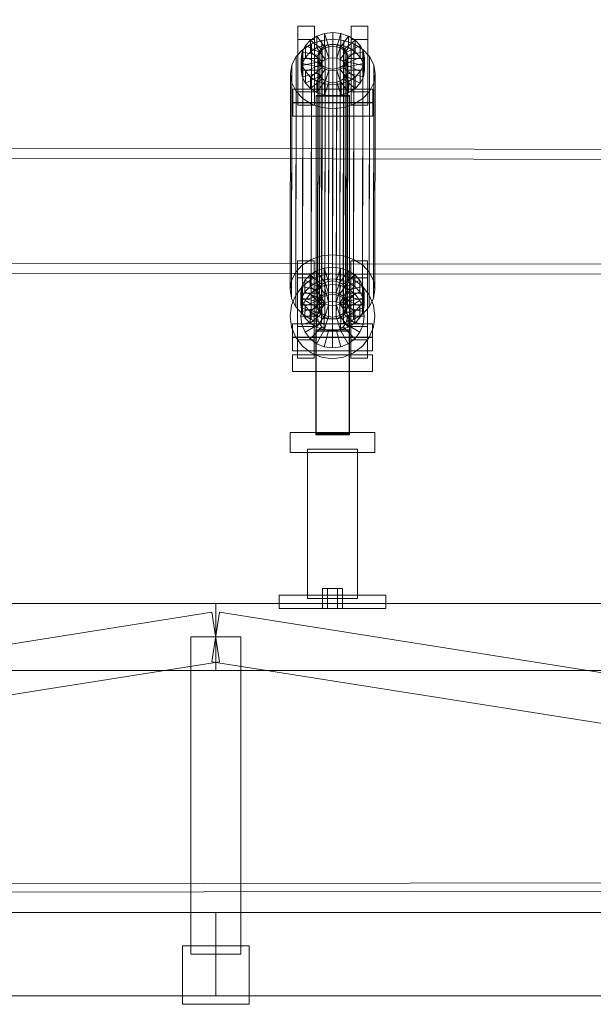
# Model space of a CAD drawing. Header units: millimetres. Extents: x -4738 to 65662, y -68080 to 6847.
# Tile 20 of 256: x 8682 to 9026, y -56255 to -55665. Entities that reach past the tile are written whole.
import ezdxf

# ---------------------------------------------------------------- set-up
doc = ezdxf.new("R2010")
doc.units = ezdxf.units.MM
doc.layers.add('COTAS_P', color=1, linetype='Continuous', lineweight=0)
doc.layers.add('R27_C10_CONJUNTO', color=7, linetype='Continuous', lineweight=0)
doc.dimstyles.new('R19_10', dxfattribs={"dimtxt": 25, "dimasz": 15, "dimexe": 15, "dimexo": 8, "dimgap": 10, "dimtad": 1, "dimtih": 1, "dimtoh": 1, "dimdsep": 46, "dimcen": 0.09, "dimadec": 0, "dimazin": 0, "dimtfac": 1, "dimtdec": 4, "dimtofl": 0, "dimtmove": 0, "dimatfit": 3, "dimfxl": 1, "dimtolj": 1, "dimtzin": 0, "dimarcsym": 0})

# ---------------------------------------------------------------- blocks, each defined once
blk = doc.blocks.new('DIM_R30_61')
at = {"layer": 'COTAS_P'}
for p, q in [((0, -55400), (15, -55395.5)), ((10475, -55400), (10460, -55395.5)), ((0, -56000), (0, -55400)), ((0, -55400), (10475, -55400)), ((0, -55400), (15, -55404.5)), ((10475, -55400), (10460, -55404.5)), ((10475, -56000), (10475, -55400))]:
    blk.add_line(p, q, dxfattribs=at)
blk.add_text('10475 P', height=25, dxfattribs=at).set_placement((5237.5, -55390))

msp = doc.modelspace()

# ---------------------------------------------------------------- linework, layer by layer
at = {"layer": 'R27_C10_CONJUNTO'}
for p, q in [((8849.174, -55677.237), (8849.186, -55669.207)), ((8849.186, -55669.207), (8859.186, -55669.207)), ((8849.186, -55669.207), (8849.216, -55708.526)), ((8859.186, -55669.207), (8859.174, -55677.237)), ((8859.216, -55708.526), (8859.186, -55669.207)), ((8860.689, -55675.142), (8865.27, -55673.587)), ((8865.27, -55673.587), (8865.26, -55680.47)), ((8865.27, -55673.587), (8870.188, -55673.057)), ((8867.865, -55681.5), (8865.27, -55673.587)), ((8870.188, -55673.057), (8870.177, -55679.94)), ((8870.194, -55681.248), (8870.188, -55673.057)), ((8870.188, -55673.057), (8875.106, -55673.587)), ((8872.523, -55681.5), (8875.106, -55673.587)), ((8875.106, -55673.587), (8875.095, -55680.47)), ((8875.106, -55673.587), (8879.689, -55675.142)), ((8881.174, -55677.237), (8881.186, -55669.207)), ((8881.186, -55669.207), (8891.186, -55669.207)), ((8881.186, -55669.207), (8881.216, -55708.526)), ((8891.186, -55669.207), (8891.174, -55677.237)), ((8891.216, -55708.526), (8891.186, -55669.207)), ((8859.174, -55677.237), (8849.174, -55677.237)), ((8849.203, -55716.556), (8849.174, -55677.237)), ((8852.213, -55683.086), (8857.471, -55679.779)), ((8853.739, -55680.839), (8856.756, -55677.615)), ((8856.756, -55677.615), (8856.745, -55684.498)), ((8856.756, -55677.615), (8860.689, -55675.142)), ((8863.831, -55683.408), (8856.756, -55677.615)), ((8857.471, -55679.779), (8857.272, -55808.834)), ((8857.471, -55679.779), (8863.596, -55677.7)), ((8859.174, -55677.237), (8859.203, -55716.556)), ((8860.689, -55675.142), (8860.678, -55682.025)), ((8865.26, -55680.47), (8860.678, -55682.025)), ((8865.695, -55682.236), (8860.689, -55675.142)), ((8863.596, -55677.7), (8863.396, -55806.755)), ((8863.596, -55677.7), (8870.169, -55676.991)), ((8870.177, -55679.94), (8865.26, -55680.47)), ((8865.26, -55680.47), (8867.854, -55688.382)), ((8865.696, -55681.089), (8867.866, -55680.352)), ((8867.866, -55680.352), (8867.635, -55830.056)), ((8867.866, -55680.352), (8870.196, -55680.101)), ((8870.196, -55680.101), (8869.964, -55829.804)), ((8870.169, -55676.991), (8869.97, -55806.046)), ((8870.169, -55676.991), (8876.744, -55677.7)), ((8875.095, -55680.47), (8870.177, -55679.94)), ((8870.177, -55679.94), (8870.183, -55688.131)), ((8870.196, -55680.101), (8872.525, -55680.352)), ((8872.525, -55680.352), (8872.294, -55830.056)), ((8875.095, -55680.47), (8872.513, -55688.382)), ((8872.525, -55680.352), (8874.696, -55681.089)), ((8874.695, -55682.236), (8879.689, -55675.142)), ((8879.678, -55682.025), (8875.095, -55680.47)), ((8876.744, -55677.7), (8876.544, -55806.755)), ((8876.559, -55683.408), (8883.626, -55677.615)), ((8876.744, -55677.7), (8882.871, -55679.779)), ((8879.689, -55675.142), (8879.678, -55682.025)), ((8879.689, -55675.142), (8883.626, -55677.615)), ((8891.174, -55677.237), (8881.174, -55677.237)), ((8881.203, -55716.556), (8881.174, -55677.237)), ((8882.871, -55679.779), (8882.672, -55808.834)), ((8882.871, -55679.779), (8888.134, -55683.086)), ((8883.626, -55677.615), (8883.615, -55684.498)), ((8883.626, -55677.615), (8886.648, -55680.839)), ((8891.174, -55677.237), (8891.203, -55716.556)), ((8848.18, -55687.395), (8852.213, -55683.086)), ((8851.199, -55688.621), (8851.844, -55684.593)), ((8851.844, -55684.593), (8851.833, -55691.475)), ((8851.844, -55684.593), (8853.739, -55680.839)), ((8861.505, -55686.713), (8851.844, -55684.593)), ((8852.213, -55683.086), (8852.014, -55812.14)), ((8853.739, -55680.839), (8853.728, -55687.722)), ((8856.745, -55684.498), (8853.728, -55687.722)), ((8862.402, -55684.935), (8853.739, -55680.839)), ((8860.678, -55682.025), (8856.745, -55684.498)), ((8856.745, -55684.498), (8863.821, -55690.291)), ((8860.678, -55682.025), (8865.684, -55689.119)), ((8861.201, -55687.474), (8861.506, -55685.565)), ((8861.506, -55685.565), (8861.275, -55835.269)), ((8862.402, -55684.935), (8861.505, -55686.713)), ((8861.506, -55685.565), (8862.404, -55683.787)), ((8862.404, -55683.787), (8862.173, -55833.491)), ((8862.392, -55691.817), (8862.402, -55684.935)), ((8863.831, -55683.408), (8862.402, -55684.935)), ((8862.404, -55683.787), (8863.833, -55682.261)), ((8863.833, -55682.261), (8863.602, -55831.964)), ((8863.821, -55690.291), (8863.831, -55683.408)), ((8865.695, -55682.236), (8863.831, -55683.408)), ((8863.833, -55682.261), (8865.696, -55681.089)), ((8865.696, -55681.089), (8865.465, -55830.792)), ((8865.684, -55689.119), (8865.695, -55682.236)), ((8867.865, -55681.5), (8865.695, -55682.236)), ((8867.854, -55688.382), (8867.865, -55681.5)), ((8870.194, -55681.248), (8867.865, -55681.5)), ((8870.183, -55688.131), (8870.194, -55681.248)), ((8872.523, -55681.5), (8870.194, -55681.248)), ((8872.513, -55688.382), (8872.523, -55681.5)), ((8874.695, -55682.236), (8872.523, -55681.5)), ((8874.696, -55681.089), (8874.465, -55830.792)), ((8879.678, -55682.025), (8874.684, -55689.119)), ((8874.684, -55689.119), (8874.695, -55682.236)), ((8876.559, -55683.408), (8874.695, -55682.236)), ((8874.696, -55681.089), (8876.561, -55682.261)), ((8876.561, -55682.261), (8876.33, -55831.964)), ((8876.549, -55690.291), (8876.559, -55683.408)), ((8883.615, -55684.498), (8876.549, -55690.291)), ((8877.991, -55684.935), (8876.559, -55683.408)), ((8876.561, -55682.261), (8877.993, -55683.787)), ((8877.993, -55683.787), (8877.761, -55833.491)), ((8877.98, -55691.817), (8877.991, -55684.935)), ((8877.991, -55684.935), (8886.648, -55680.839)), ((8878.891, -55686.713), (8877.991, -55684.935)), ((8877.993, -55683.787), (8878.893, -55685.565)), ((8878.893, -55685.565), (8878.661, -55835.269)), ((8878.891, -55686.713), (8888.549, -55684.593)), ((8878.893, -55685.565), (8879.201, -55687.474)), ((8883.615, -55684.498), (8879.678, -55682.025)), ((8886.637, -55687.722), (8883.615, -55684.498)), ((8886.648, -55680.839), (8886.637, -55687.722)), ((8886.648, -55680.839), (8888.549, -55684.593)), ((8888.134, -55683.086), (8887.935, -55812.14)), ((8888.134, -55683.086), (8892.174, -55687.395)), ((8888.549, -55684.593), (8888.538, -55691.475)), ((8888.549, -55684.593), (8889.199, -55688.621)), ((8845.647, -55692.413), (8848.18, -55687.395)), ((8848.18, -55687.395), (8847.981, -55816.449)), ((8851.199, -55688.621), (8851.189, -55695.504)), ((8851.833, -55691.475), (8851.189, -55695.504)), ((8861.199, -55688.621), (8851.199, -55688.621)), ((8851.85, -55692.649), (8851.199, -55688.621)), ((8853.728, -55687.722), (8851.833, -55691.475)), ((8851.833, -55691.475), (8861.494, -55693.596)), ((8861.507, -55690.529), (8851.85, -55692.649)), ((8853.728, -55687.722), (8862.392, -55691.817)), ((8862.408, -55692.307), (8853.751, -55696.403)), ((8861.201, -55687.474), (8860.97, -55837.177)), ((8861.189, -55695.504), (8861.199, -55688.621)), ((8861.505, -55686.713), (8861.199, -55688.621)), ((8861.199, -55688.621), (8861.507, -55690.529)), ((8861.509, -55689.382), (8861.201, -55687.474)), ((8861.509, -55689.382), (8861.278, -55839.085)), ((8861.494, -55693.596), (8861.505, -55686.713)), ((8861.494, -55693.596), (8862.392, -55691.817)), ((8861.497, -55697.412), (8861.507, -55690.529)), ((8861.507, -55690.529), (8862.408, -55692.307)), ((8862.41, -55691.16), (8861.509, -55689.382)), ((8862.41, -55691.16), (8862.178, -55840.863)), ((8862.392, -55691.817), (8863.821, -55690.291)), ((8862.397, -55699.19), (8862.408, -55692.307)), ((8862.408, -55692.307), (8863.839, -55693.834)), ((8863.841, -55692.687), (8862.41, -55691.16)), ((8863.821, -55690.291), (8865.684, -55689.119)), ((8865.684, -55689.119), (8867.854, -55688.382)), ((8867.854, -55688.382), (8870.183, -55688.131)), ((8870.183, -55688.131), (8872.513, -55688.382)), ((8872.513, -55688.382), (8874.684, -55689.119)), ((8874.684, -55689.119), (8876.549, -55690.291)), ((8876.549, -55690.291), (8877.98, -55691.817)), ((8876.567, -55693.834), (8877.996, -55692.307)), ((8877.998, -55691.16), (8876.569, -55692.687)), ((8877.998, -55691.16), (8877.767, -55840.863)), ((8886.637, -55687.722), (8877.98, -55691.817)), ((8877.98, -55691.817), (8878.881, -55693.596)), ((8877.986, -55699.19), (8877.996, -55692.307)), ((8877.996, -55692.307), (8878.894, -55690.529)), ((8877.996, -55692.307), (8886.66, -55696.403)), ((8878.896, -55689.382), (8877.998, -55691.16)), ((8878.896, -55689.382), (8878.664, -55839.085)), ((8878.881, -55693.596), (8878.891, -55686.713)), ((8888.538, -55691.475), (8878.881, -55693.596)), ((8878.883, -55697.412), (8878.894, -55690.529)), ((8879.199, -55688.621), (8878.891, -55686.713)), ((8878.894, -55690.529), (8879.199, -55688.621)), ((8878.894, -55690.529), (8888.555, -55692.649)), ((8879.201, -55687.474), (8878.896, -55689.382)), ((8878.97, -55837.177), (8879.201, -55687.474)), ((8879.199, -55688.621), (8879.189, -55695.504)), ((8889.199, -55688.621), (8879.199, -55688.621)), ((8888.538, -55691.475), (8886.637, -55687.722)), ((8889.189, -55695.504), (8888.538, -55691.475)), ((8889.199, -55688.621), (8888.555, -55692.649)), ((8889.189, -55695.504), (8889.199, -55688.621)), ((8892.174, -55687.395), (8891.975, -55816.449)), ((8892.174, -55687.395), (8894.716, -55692.413)), ((8844.785, -55697.798), (8844.586, -55826.853)), ((8844.785, -55697.798), (8845.647, -55692.413)), ((8845.655, -55703.183), (8844.785, -55697.798)), ((8845.647, -55692.413), (8845.447, -55821.467)), ((8851.189, -55695.504), (8861.189, -55695.504)), ((8851.189, -55695.504), (8851.839, -55699.532)), ((8851.85, -55692.649), (8851.839, -55699.532)), ((8851.839, -55699.532), (8861.497, -55697.412)), ((8853.751, -55696.403), (8851.85, -55692.649)), ((8853.751, -55696.403), (8853.74, -55703.286)), ((8856.773, -55699.626), (8853.751, -55696.403)), ((8863.839, -55693.834), (8856.773, -55699.626)), ((8865.704, -55695.005), (8860.71, -55702.099)), ((8861.189, -55695.504), (8861.494, -55693.596)), ((8861.497, -55697.412), (8861.189, -55695.504)), ((8862.397, -55699.19), (8861.497, -55697.412)), ((8863.841, -55692.687), (8863.61, -55842.39)), ((8863.829, -55700.717), (8863.839, -55693.834)), ((8863.839, -55693.834), (8865.704, -55695.005)), ((8865.706, -55693.858), (8863.841, -55692.687)), ((8867.875, -55695.742), (8865.293, -55703.654)), ((8865.706, -55693.858), (8865.474, -55843.562)), ((8865.694, -55701.888), (8865.704, -55695.005)), ((8865.704, -55695.005), (8867.875, -55695.742)), ((8867.877, -55694.595), (8865.706, -55693.858)), ((8867.877, -55694.595), (8867.646, -55844.298)), ((8867.865, -55702.625), (8867.875, -55695.742)), ((8867.875, -55695.742), (8870.205, -55695.993)), ((8870.207, -55694.846), (8867.877, -55694.595)), ((8870.207, -55694.846), (8869.975, -55844.549)), ((8870.194, -55702.876), (8870.205, -55695.993)), ((8870.205, -55695.993), (8872.534, -55695.742)), ((8870.205, -55695.993), (8870.211, -55704.185)), ((8872.536, -55694.595), (8870.207, -55694.846)), ((8872.536, -55694.595), (8872.304, -55844.298)), ((8872.523, -55702.625), (8872.534, -55695.742)), ((8872.534, -55695.742), (8874.704, -55695.005)), ((8872.534, -55695.742), (8875.128, -55703.654)), ((8874.706, -55693.858), (8872.536, -55694.595)), ((8874.706, -55693.858), (8874.474, -55843.562)), ((8874.694, -55701.888), (8874.704, -55695.005)), ((8874.704, -55695.005), (8876.567, -55693.834)), ((8874.704, -55695.005), (8879.71, -55702.099)), ((8876.569, -55692.687), (8874.706, -55693.858)), ((8876.569, -55692.687), (8876.338, -55842.39)), ((8876.557, -55700.717), (8876.567, -55693.834)), ((8876.567, -55693.834), (8883.643, -55699.626)), ((8878.883, -55697.412), (8877.986, -55699.19)), ((8878.881, -55693.596), (8879.189, -55695.504)), ((8879.189, -55695.504), (8878.883, -55697.412)), ((8888.544, -55699.532), (8878.883, -55697.412)), ((8879.189, -55695.504), (8889.189, -55695.504)), ((8886.66, -55696.403), (8883.643, -55699.626)), ((8886.66, -55696.403), (8886.649, -55703.286)), ((8888.555, -55692.649), (8886.66, -55696.403)), ((8888.555, -55692.649), (8888.544, -55699.532)), ((8888.544, -55699.532), (8889.189, -55695.504)), ((8894.716, -55692.413), (8894.516, -55821.467)), ((8894.716, -55692.413), (8895.585, -55697.798)), ((8895.585, -55697.798), (8894.724, -55703.183)), ((8895.386, -55826.853), (8895.585, -55697.798)), ((8845.655, -55703.183), (8845.455, -55832.238)), ((8848.196, -55708.201), (8845.655, -55703.183)), ((8851.839, -55699.532), (8853.74, -55703.286)), ((8853.74, -55703.286), (8862.397, -55699.19)), ((8853.74, -55703.286), (8856.762, -55706.509)), ((8856.773, -55699.626), (8856.762, -55706.509)), ((8856.762, -55706.509), (8863.829, -55700.717)), ((8860.71, -55702.099), (8856.773, -55699.626)), ((8860.699, -55708.982), (8865.694, -55701.888)), ((8860.71, -55702.099), (8860.699, -55708.982)), ((8865.293, -55703.654), (8860.71, -55702.099)), ((8863.829, -55700.717), (8862.397, -55699.19)), ((8865.694, -55701.888), (8863.829, -55700.717)), ((8865.283, -55710.537), (8867.865, -55702.625)), ((8865.293, -55703.654), (8865.283, -55710.537)), ((8870.211, -55704.185), (8865.293, -55703.654)), ((8867.865, -55702.625), (8865.694, -55701.888)), ((8870.194, -55702.876), (8867.865, -55702.625)), ((8872.523, -55702.625), (8870.194, -55702.876)), ((8870.201, -55711.068), (8870.194, -55702.876)), ((8875.128, -55703.654), (8870.211, -55704.185)), ((8874.694, -55701.888), (8872.523, -55702.625)), ((8875.118, -55710.537), (8872.523, -55702.625)), ((8876.557, -55700.717), (8874.694, -55701.888)), ((8879.699, -55708.982), (8874.694, -55701.888)), ((8875.128, -55703.654), (8875.118, -55710.537)), ((8879.71, -55702.099), (8875.128, -55703.654)), ((8877.986, -55699.19), (8876.557, -55700.717)), ((8883.632, -55706.509), (8876.557, -55700.717)), ((8886.649, -55703.286), (8877.986, -55699.19)), ((8879.71, -55702.099), (8879.699, -55708.982)), ((8883.643, -55699.626), (8879.71, -55702.099)), ((8883.643, -55699.626), (8883.632, -55706.509)), ((8883.632, -55706.509), (8886.649, -55703.286)), ((8886.649, -55703.286), (8888.544, -55699.532)), ((8894.724, -55703.183), (8892.19, -55708.201)), ((8894.724, -55703.183), (8894.524, -55832.238)), ((8846.202, -55714.918), (8846.215, -55706.888)), ((8846.215, -55706.888), (8894.215, -55706.888)), ((8846.215, -55706.888), (8846.221, -55715.079)), ((8848.196, -55708.201), (8847.996, -55837.256)), ((8852.236, -55712.51), (8848.196, -55708.201)), ((8849.216, -55708.526), (8849.203, -55716.556)), ((8859.216, -55708.526), (8849.216, -55708.526)), ((8856.762, -55706.509), (8860.699, -55708.982)), ((8859.203, -55716.556), (8859.216, -55708.526)), ((8860.699, -55708.982), (8865.283, -55710.537)), ((8870.211, -55704.185), (8870.201, -55711.068)), ((8875.118, -55710.537), (8879.699, -55708.982)), ((8879.699, -55708.982), (8883.632, -55706.509)), ((8881.216, -55708.526), (8881.203, -55716.556)), ((8891.216, -55708.526), (8881.216, -55708.526)), ((8892.19, -55708.201), (8888.157, -55712.51)), ((8891.203, -55716.556), (8891.216, -55708.526)), ((8892.19, -55708.201), (8891.99, -55837.256)), ((8894.215, -55706.888), (8894.202, -55714.918)), ((8894.221, -55715.079), (8894.215, -55706.888)), ((8894.202, -55714.918), (8846.202, -55714.918)), ((8846.208, -55723.109), (8846.202, -55714.918)), ((8846.221, -55715.079), (8846.208, -55723.109)), ((8894.221, -55715.079), (8846.221, -55715.079)), ((8852.236, -55712.51), (8852.036, -55841.565)), ((8857.499, -55715.817), (8852.236, -55712.51)), ((8857.499, -55715.817), (8857.299, -55844.871)), ((8863.626, -55717.895), (8857.499, -55715.817)), ((8860.208, -55711.03), (8860.208, -55710.775)), ((8860.208, -55710.775), (8880.208, -55710.775)), ((8860.211, -55913.39), (8860.208, -55710.775)), ((8880.208, -55711.03), (8860.208, -55711.03)), ((8860.211, -55913.645), (8860.208, -55711.03)), ((8865.283, -55710.537), (8870.201, -55711.068)), ((8870.201, -55711.068), (8875.118, -55710.537)), ((8882.899, -55715.817), (8876.774, -55717.895)), ((8880.208, -55710.775), (8880.208, -55711.03)), ((8880.211, -55913.39), (8880.208, -55710.775)), ((8880.208, -55711.03), (8880.211, -55913.645)), ((8882.899, -55715.817), (8882.699, -55844.871)), ((8888.157, -55712.51), (8882.899, -55715.817)), ((8888.157, -55712.51), (8887.957, -55841.565)), ((8894.202, -55714.918), (8894.208, -55723.109)), ((8894.208, -55723.109), (8894.221, -55715.079)), ((8849.203, -55716.556), (8859.203, -55716.556)), ((8863.626, -55717.895), (8863.427, -55846.95)), ((8870.201, -55718.604), (8863.626, -55717.895)), ((8870.201, -55718.604), (8870.001, -55847.659)), ((8876.774, -55717.895), (8870.201, -55718.604)), ((8876.774, -55717.895), (8876.575, -55846.95)), ((8881.203, -55716.556), (8891.203, -55716.556)), ((8846.208, -55723.109), (8894.208, -55723.109)), ((8870.116, -55742.689), (8420.116, -55741.993)), ((8870.009, -55811.518), (8870.116, -55742.689)), ((8870.116, -55742.689), (8870.106, -55748.688)), ((9320.116, -55743.384), (8870.116, -55742.689)), ((8420.106, -55747.993), (8870.106, -55748.688)), ((8870.106, -55748.688), (8870, -55817.518)), ((8870.106, -55748.688), (9320.106, -55749.384)), ((8848.956, -55817.763), (8848.969, -55809.733)), ((8848.969, -55809.733), (8858.969, -55809.733)), ((8848.969, -55809.733), (8848.998, -55849.052)), ((8857.272, -55808.834), (8852.014, -55812.14)), ((8863.396, -55806.755), (8857.272, -55808.834)), ((8858.969, -55809.733), (8858.956, -55817.763)), ((8858.998, -55849.052), (8858.969, -55809.733)), ((8869.97, -55806.046), (8863.396, -55806.755)), ((8876.544, -55806.755), (8869.97, -55806.046)), ((8882.672, -55808.834), (8876.544, -55806.755)), ((8880.956, -55817.763), (8880.969, -55809.733)), ((8880.969, -55809.733), (8890.969, -55809.733)), ((8880.969, -55809.733), (8880.998, -55849.052)), ((8887.935, -55812.14), (8882.672, -55808.834)), ((8890.969, -55809.733), (8890.956, -55817.763)), ((8890.998, -55849.052), (8890.969, -55809.733)), ((8420.009, -55810.822), (8870.009, -55811.518)), ((8852.014, -55812.14), (8847.981, -55816.449)), ((8856.539, -55818.141), (8860.472, -55815.668)), ((8860.472, -55815.668), (8860.461, -55822.551)), ((8860.472, -55815.668), (8865.053, -55814.113)), ((8865.477, -55822.762), (8860.472, -55815.668)), ((8865.053, -55814.113), (8865.042, -55820.996)), ((8865.053, -55814.113), (8869.97, -55813.583)), ((8867.647, -55822.026), (8865.053, -55814.113)), ((8869.97, -55813.583), (8869.96, -55820.466)), ((8869.976, -55821.774), (8869.97, -55813.583)), ((8869.97, -55813.583), (8874.888, -55814.113)), ((8870.009, -55811.518), (9320.009, -55812.214)), ((8872.306, -55822.026), (8874.888, -55814.113)), ((8874.477, -55822.762), (8879.472, -55815.668)), ((8874.888, -55814.113), (8874.878, -55820.996)), ((8874.888, -55814.113), (8879.472, -55815.668)), ((8879.472, -55815.668), (8879.461, -55822.551)), ((8879.472, -55815.668), (8883.409, -55818.141)), ((8891.975, -55816.449), (8887.935, -55812.14)), ((8870, -55817.518), (8420, -55816.822)), ((8845.447, -55821.467), (8844.586, -55826.853)), ((8847.981, -55816.449), (8845.447, -55821.467)), ((8858.956, -55817.763), (8848.956, -55817.763)), ((8848.986, -55857.082), (8848.956, -55817.763)), ((8849, -55819.918), (8859, -55819.918)), ((8849, -55819.918), (8849, -55867.918)), ((8851.626, -55825.119), (8853.522, -55821.365)), ((8852.039, -55824.957), (8857.3, -55820.921)), ((8853.522, -55821.365), (8853.511, -55828.248)), ((8853.522, -55821.365), (8856.539, -55818.141)), ((8862.185, -55825.461), (8853.522, -55821.365)), ((8856.539, -55818.141), (8856.528, -55825.024)), ((8863.614, -55823.934), (8856.539, -55818.141)), ((8857.3, -55820.921), (8863.426, -55818.383)), ((8858.956, -55817.763), (8858.986, -55857.082)), ((8859, -55867.918), (8859, -55819.918)), ((8865.042, -55820.996), (8860.461, -55822.551)), ((8863.426, -55818.383), (8870, -55817.518)), ((8869.96, -55820.466), (8865.042, -55820.996)), ((8865.042, -55820.996), (8867.637, -55828.909)), ((8867.647, -55822.026), (8865.477, -55822.762)), ((8867.637, -55828.909), (8867.647, -55822.026)), ((8869.976, -55821.774), (8867.647, -55822.026)), ((8874.878, -55820.996), (8869.96, -55820.466)), ((8869.96, -55820.466), (8869.966, -55828.657)), ((8869.966, -55828.657), (8869.976, -55821.774)), ((8872.306, -55822.026), (8869.976, -55821.774)), ((9320, -55818.214), (8870, -55817.518)), ((8870, -55817.518), (8876.574, -55818.383)), ((8874.878, -55820.996), (8872.295, -55828.909)), ((8872.295, -55828.909), (8872.306, -55822.026)), ((8874.477, -55822.762), (8872.306, -55822.026)), ((8879.461, -55822.551), (8874.878, -55820.996)), ((8876.342, -55823.934), (8883.409, -55818.141)), ((8876.574, -55818.383), (8882.7, -55820.921)), ((8877.773, -55825.461), (8886.431, -55821.365)), ((8890.956, -55817.763), (8880.956, -55817.763)), ((8880.986, -55857.082), (8880.956, -55817.763)), ((8881, -55819.918), (8891, -55819.918)), ((8881, -55819.918), (8881, -55867.918)), ((8882.7, -55820.921), (8887.961, -55824.957)), ((8883.409, -55818.141), (8883.398, -55825.024)), ((8883.409, -55818.141), (8886.431, -55821.365)), ((8886.431, -55821.365), (8886.42, -55828.248)), ((8886.431, -55821.365), (8888.332, -55825.119)), ((8890.956, -55817.763), (8890.986, -55857.082)), ((8891, -55867.918), (8891, -55819.918)), ((8894.516, -55821.467), (8891.975, -55816.449)), ((8895.386, -55826.853), (8894.516, -55821.467)), ((8844.586, -55826.853), (8845.455, -55832.238)), ((8848.003, -55830.218), (8852.039, -55824.957)), ((8850.982, -55829.147), (8851.626, -55825.119)), ((8851.626, -55825.119), (8851.616, -55832.001)), ((8861.287, -55827.239), (8851.626, -55825.119)), ((8856.528, -55825.024), (8853.511, -55828.248)), ((8860.461, -55822.551), (8856.528, -55825.024)), ((8856.528, -55825.024), (8863.603, -55830.817)), ((8856.565, -55829.483), (8860.5, -55826.463)), ((8860.461, -55822.551), (8865.467, -55829.645)), ((8860.5, -55826.463), (8865.082, -55824.565)), ((8865.5, -55835.123), (8860.5, -55826.463)), ((8861.287, -55827.239), (8860.982, -55829.147)), ((8861.277, -55834.122), (8861.287, -55827.239)), ((8862.185, -55825.461), (8861.287, -55827.239)), ((8862.174, -55832.344), (8862.185, -55825.461)), ((8863.614, -55823.934), (8862.185, -55825.461)), ((8863.603, -55830.817), (8863.614, -55823.934)), ((8865.477, -55822.762), (8863.614, -55823.934)), ((8865.082, -55824.565), (8870, -55823.918)), ((8867.671, -55834.224), (8865.082, -55824.565)), ((8865.467, -55829.645), (8865.477, -55822.762)), ((8870, -55833.918), (8870, -55823.918)), ((8870, -55823.918), (8874.918, -55824.565)), ((8872.329, -55834.224), (8874.918, -55824.565)), ((8879.461, -55822.551), (8874.467, -55829.645)), ((8874.467, -55829.645), (8874.477, -55822.762)), ((8876.342, -55823.934), (8874.477, -55822.762)), ((8874.5, -55835.123), (8879.5, -55826.463)), ((8874.918, -55824.565), (8879.5, -55826.463)), ((8876.331, -55830.817), (8876.342, -55823.934)), ((8883.398, -55825.024), (8876.331, -55830.817)), ((8877.773, -55825.461), (8876.342, -55823.934)), ((8877.763, -55832.344), (8877.773, -55825.461)), ((8878.674, -55827.239), (8877.773, -55825.461)), ((8878.663, -55834.122), (8878.674, -55827.239)), ((8878.674, -55827.239), (8888.332, -55825.119)), ((8878.982, -55829.147), (8878.674, -55827.239)), ((8883.398, -55825.024), (8879.461, -55822.551)), ((8879.5, -55826.463), (8883.435, -55829.483)), ((8886.42, -55828.248), (8883.398, -55825.024)), ((8887.961, -55824.957), (8891.997, -55830.218)), ((8888.332, -55825.119), (8888.321, -55832.001)), ((8888.332, -55825.119), (8888.982, -55829.147)), ((8894.524, -55832.238), (8895.386, -55826.853)), ((8845.455, -55832.238), (8847.996, -55837.256)), ((8845.465, -55836.344), (8848.003, -55830.218)), ((8850.982, -55829.147), (8850.971, -55836.03)), ((8851.616, -55832.001), (8850.971, -55836.03)), ((8860.982, -55829.147), (8850.982, -55829.147)), ((8851.632, -55833.175), (8850.982, -55829.147)), ((8853.511, -55828.248), (8851.616, -55832.001)), ((8851.616, -55832.001), (8861.277, -55834.122)), ((8851.632, -55833.175), (8851.622, -55840.058)), ((8861.29, -55831.055), (8851.632, -55833.175)), ((8853.533, -55836.929), (8851.632, -55833.175)), ((8851.647, -55838), (8853.546, -55833.418)), ((8853.511, -55828.248), (8862.174, -55832.344)), ((8862.191, -55832.833), (8853.533, -55836.929)), ((8853.546, -55833.418), (8856.565, -55829.483)), ((8862.206, -55838.418), (8853.546, -55833.418)), ((8863.636, -55836.554), (8856.565, -55829.483)), ((8860.971, -55836.03), (8860.982, -55829.147)), ((8860.982, -55829.147), (8861.29, -55831.055)), ((8862.173, -55833.491), (8861.275, -55835.269)), ((8861.277, -55834.122), (8862.174, -55832.344)), ((8861.279, -55837.938), (8861.29, -55831.055)), ((8861.29, -55831.055), (8862.191, -55832.833)), ((8863.602, -55831.964), (8862.173, -55833.491)), ((8862.174, -55832.344), (8863.603, -55830.817)), ((8862.18, -55839.716), (8862.191, -55832.833)), ((8862.191, -55832.833), (8863.622, -55834.36)), ((8865.465, -55830.792), (8863.602, -55831.964)), ((8863.603, -55830.817), (8865.467, -55829.645)), ((8867.635, -55830.056), (8865.465, -55830.792)), ((8865.467, -55829.645), (8867.637, -55828.909)), ((8869.964, -55829.804), (8867.635, -55830.056)), ((8867.637, -55828.909), (8869.966, -55828.657)), ((8872.294, -55830.056), (8869.964, -55829.804)), ((8869.966, -55828.657), (8872.295, -55828.909)), ((8874.465, -55830.792), (8872.294, -55830.056)), ((8872.295, -55828.909), (8874.467, -55829.645)), ((8876.33, -55831.964), (8874.465, -55830.792)), ((8874.467, -55829.645), (8876.331, -55830.817)), ((8877.761, -55833.491), (8876.33, -55831.964)), ((8876.331, -55830.817), (8877.763, -55832.344)), ((8876.35, -55834.36), (8877.779, -55832.833)), ((8876.364, -55836.554), (8883.435, -55829.483)), ((8878.661, -55835.269), (8877.761, -55833.491)), ((8886.42, -55828.248), (8877.763, -55832.344)), ((8877.763, -55832.344), (8878.663, -55834.122)), ((8877.768, -55839.716), (8877.779, -55832.833)), ((8877.779, -55832.833), (8878.677, -55831.055)), ((8877.779, -55832.833), (8886.442, -55836.929)), ((8877.794, -55838.418), (8886.454, -55833.418)), ((8888.321, -55832.001), (8878.663, -55834.122)), ((8878.666, -55837.938), (8878.677, -55831.055)), ((8878.677, -55831.055), (8878.982, -55829.147)), ((8878.677, -55831.055), (8888.338, -55833.175)), ((8878.982, -55829.147), (8878.971, -55836.03)), ((8888.982, -55829.147), (8878.982, -55829.147)), ((8883.435, -55829.483), (8886.454, -55833.418)), ((8888.321, -55832.001), (8886.42, -55828.248)), ((8888.338, -55833.175), (8886.442, -55836.929)), ((8886.454, -55833.418), (8888.353, -55838)), ((8888.971, -55836.03), (8888.321, -55832.001)), ((8888.338, -55833.175), (8888.327, -55840.058)), ((8888.982, -55829.147), (8888.338, -55833.175)), ((8888.971, -55836.03), (8888.982, -55829.147)), ((8891.99, -55837.256), (8894.524, -55832.238)), ((8891.997, -55830.218), (8894.535, -55836.344)), ((8844.6, -55842.918), (8845.465, -55836.344)), ((8847.996, -55837.256), (8852.036, -55841.565)), ((8850.971, -55836.03), (8860.971, -55836.03)), ((8850.971, -55836.03), (8851.622, -55840.058)), ((8851, -55842.918), (8851.647, -55838)), ((8851.622, -55840.058), (8861.279, -55837.938)), ((8861.307, -55840.588), (8851.647, -55838)), ((8853.533, -55836.929), (8853.523, -55843.812)), ((8853.523, -55843.812), (8862.18, -55839.716)), ((8856.555, -55840.152), (8853.533, -55836.929)), ((8863.622, -55834.36), (8856.555, -55840.152)), ((8865.487, -55835.531), (8860.492, -55842.626)), ((8861.275, -55835.269), (8860.97, -55837.177)), ((8860.97, -55837.177), (8861.278, -55839.085)), ((8860.971, -55836.03), (8861.277, -55834.122)), ((8861.279, -55837.938), (8860.971, -55836.03)), ((8861.278, -55839.085), (8862.178, -55840.863)), ((8862.18, -55839.716), (8861.279, -55837.938)), ((8861.307, -55840.588), (8862.206, -55838.418)), ((8863.611, -55841.243), (8862.18, -55839.716)), ((8862.206, -55838.418), (8863.636, -55836.554)), ((8863.611, -55841.243), (8863.622, -55834.36)), ((8863.622, -55834.36), (8865.487, -55835.531)), ((8863.636, -55836.554), (8865.5, -55835.123)), ((8867.658, -55836.268), (8865.076, -55844.18)), ((8865.476, -55842.414), (8865.487, -55835.531)), ((8865.487, -55835.531), (8867.658, -55836.268)), ((8865.5, -55835.123), (8867.671, -55834.224)), ((8867.647, -55843.151), (8867.658, -55836.268)), ((8867.658, -55836.268), (8869.988, -55836.519)), ((8867.671, -55834.224), (8870, -55833.918)), ((8869.977, -55843.402), (8869.988, -55836.519)), ((8869.988, -55836.519), (8872.317, -55836.268)), ((8869.988, -55836.519), (8869.994, -55844.711)), ((8870, -55833.918), (8872.329, -55834.224)), ((8872.306, -55843.151), (8872.317, -55836.268)), ((8872.317, -55836.268), (8874.487, -55835.531)), ((8872.317, -55836.268), (8874.911, -55844.18)), ((8872.329, -55834.224), (8874.5, -55835.123)), ((8874.476, -55842.414), (8874.487, -55835.531)), ((8874.487, -55835.531), (8876.35, -55834.36)), ((8874.487, -55835.531), (8879.492, -55842.626)), ((8874.5, -55835.123), (8876.364, -55836.554)), ((8876.339, -55841.243), (8876.35, -55834.36)), ((8877.768, -55839.716), (8876.339, -55841.243)), ((8876.35, -55834.36), (8883.425, -55840.152)), ((8876.364, -55836.554), (8877.794, -55838.418)), ((8877.767, -55840.863), (8878.664, -55839.085)), ((8878.666, -55837.938), (8877.768, -55839.716)), ((8886.432, -55843.812), (8877.768, -55839.716)), ((8877.794, -55838.418), (8878.693, -55840.588)), ((8878.97, -55837.177), (8878.661, -55835.269)), ((8878.663, -55834.122), (8878.971, -55836.03)), ((8878.664, -55839.085), (8878.97, -55837.177)), ((8878.971, -55836.03), (8878.666, -55837.938)), ((8888.327, -55840.058), (8878.666, -55837.938)), ((8878.693, -55840.588), (8888.353, -55838)), ((8878.971, -55836.03), (8888.971, -55836.03)), ((8886.442, -55836.929), (8883.425, -55840.152)), ((8886.442, -55836.929), (8886.432, -55843.812)), ((8887.957, -55841.565), (8891.99, -55837.256)), ((8888.327, -55840.058), (8888.971, -55836.03)), ((8888.353, -55838), (8889, -55842.918)), ((8894.535, -55836.344), (8895.4, -55842.918)), ((8845.465, -55849.492), (8844.6, -55842.918)), ((8861, -55842.918), (8851, -55842.918)), ((8851.647, -55847.835), (8851, -55842.918)), ((8851.622, -55840.058), (8853.523, -55843.812)), ((8861.307, -55845.247), (8851.647, -55847.835)), ((8852.036, -55841.565), (8857.299, -55844.871)), ((8853.523, -55843.812), (8856.545, -55847.035)), ((8856.555, -55840.152), (8856.545, -55847.035)), ((8856.545, -55847.035), (8863.611, -55841.243)), ((8860.492, -55842.626), (8856.555, -55840.152)), ((8857.299, -55844.871), (8863.427, -55846.95)), ((8860.482, -55849.508), (8865.476, -55842.414)), ((8860.492, -55842.626), (8860.482, -55849.508)), ((8865.076, -55844.18), (8860.492, -55842.626)), ((8861, -55842.918), (8861.307, -55840.588)), ((8861.307, -55845.247), (8861, -55842.918)), ((8862.206, -55847.418), (8861.307, -55845.247)), ((8862.178, -55840.863), (8863.61, -55842.39)), ((8863.61, -55842.39), (8865.474, -55843.562)), ((8865.476, -55842.414), (8863.611, -55841.243)), ((8865.065, -55851.063), (8867.647, -55843.151)), ((8865.076, -55844.18), (8865.065, -55851.063)), ((8869.994, -55844.711), (8865.076, -55844.18)), ((8865.474, -55843.562), (8867.646, -55844.298)), ((8867.647, -55843.151), (8865.476, -55842.414)), ((8867.646, -55844.298), (8869.975, -55844.549)), ((8869.977, -55843.402), (8867.647, -55843.151)), ((8869.975, -55844.549), (8872.304, -55844.298)), ((8872.306, -55843.151), (8869.977, -55843.402)), ((8869.983, -55851.594), (8869.977, -55843.402)), ((8869.994, -55844.711), (8869.983, -55851.594)), ((8874.911, -55844.18), (8869.994, -55844.711)), ((8872.304, -55844.298), (8874.474, -55843.562)), ((8874.476, -55842.414), (8872.306, -55843.151)), ((8874.9, -55851.063), (8872.306, -55843.151)), ((8874.474, -55843.562), (8876.338, -55842.39)), ((8876.339, -55841.243), (8874.476, -55842.414)), ((8879.482, -55849.508), (8874.476, -55842.414)), ((8874.911, -55844.18), (8874.9, -55851.063)), ((8879.492, -55842.626), (8874.911, -55844.18)), ((8876.338, -55842.39), (8877.767, -55840.863)), ((8883.415, -55847.035), (8876.339, -55841.243)), ((8876.575, -55846.95), (8882.699, -55844.871)), ((8878.693, -55845.247), (8877.794, -55847.418)), ((8878.693, -55840.588), (8879, -55842.918)), ((8879, -55842.918), (8878.693, -55845.247)), ((8878.693, -55845.247), (8888.353, -55847.835)), ((8889, -55842.918), (8879, -55842.918)), ((8879.492, -55842.626), (8879.482, -55849.508)), ((8883.425, -55840.152), (8879.492, -55842.626)), ((8882.699, -55844.871), (8887.957, -55841.565)), ((8883.425, -55840.152), (8883.415, -55847.035)), ((8883.415, -55847.035), (8886.432, -55843.812)), ((8886.432, -55843.812), (8888.327, -55840.058)), ((8889, -55842.918), (8888.353, -55847.835)), ((8895.4, -55842.918), (8894.535, -55849.492)), ((8848.003, -55855.618), (8845.465, -55849.492)), ((8845.985, -55855.444), (8845.997, -55847.414)), ((8845.997, -55847.414), (8893.997, -55847.414)), ((8845.997, -55847.414), (8846.003, -55855.605)), ((8848.998, -55849.052), (8848.986, -55857.082)), ((8858.998, -55849.052), (8848.998, -55849.052)), ((8853.546, -55852.418), (8851.647, -55847.835)), ((8862.206, -55847.418), (8853.546, -55852.418)), ((8856.545, -55847.035), (8860.482, -55849.508)), ((8863.636, -55849.282), (8856.565, -55856.353)), ((8858.986, -55857.082), (8858.998, -55849.052)), ((8859.991, -55851.014), (8879.991, -55851.013)), ((8859.991, -55851.845), (8859.991, -55851.014)), ((8859.994, -55913.103), (8859.991, -55851.014)), ((8860.482, -55849.508), (8865.065, -55851.063)), ((8865.5, -55850.712), (8860.5, -55859.372)), ((8863.636, -55849.282), (8862.206, -55847.418)), ((8863.427, -55846.95), (8870.001, -55847.659)), ((8865.5, -55850.712), (8863.636, -55849.282)), ((8865.065, -55851.063), (8869.983, -55851.594)), ((8867.671, -55851.611), (8865.5, -55850.712)), ((8869.983, -55851.594), (8874.9, -55851.063)), ((8870.001, -55847.659), (8876.575, -55846.95)), ((8874.5, -55850.712), (8872.329, -55851.611)), ((8876.364, -55849.282), (8874.5, -55850.712)), ((8874.5, -55850.712), (8879.5, -55859.372)), ((8874.9, -55851.063), (8879.482, -55849.508)), ((8877.794, -55847.418), (8876.364, -55849.282)), ((8876.364, -55849.282), (8883.435, -55856.353)), ((8877.794, -55847.418), (8886.454, -55852.418)), ((8879.482, -55849.508), (8883.415, -55847.035)), ((8879.991, -55851.013), (8879.991, -55851.844)), ((8879.994, -55913.102), (8879.991, -55851.013)), ((8880.998, -55849.052), (8880.986, -55857.082)), ((8890.998, -55849.052), (8880.998, -55849.052)), ((8888.353, -55847.835), (8886.454, -55852.418)), ((8890.986, -55857.082), (8890.998, -55849.052)), ((8894.535, -55849.492), (8891.997, -55855.618)), ((8893.997, -55847.414), (8893.985, -55855.444)), ((8894.003, -55855.605), (8893.997, -55847.414)), ((8893.985, -55855.444), (8845.985, -55855.444)), ((8845.991, -55863.635), (8845.985, -55855.444)), ((8846.003, -55855.605), (8845.991, -55863.635)), ((8894.003, -55855.605), (8846.003, -55855.605)), ((8852.039, -55860.878), (8848.003, -55855.618)), ((8848.986, -55857.082), (8858.986, -55857.082)), ((8856.565, -55856.353), (8853.546, -55852.418)), ((8860.5, -55859.372), (8856.565, -55856.353)), ((8879.991, -55851.844), (8859.991, -55851.845)), ((8859.994, -55913.933), (8859.991, -55851.845)), ((8867.671, -55851.611), (8865.082, -55861.27)), ((8870, -55851.918), (8867.671, -55851.611)), ((8872.329, -55851.611), (8870, -55851.918)), ((8870, -55851.918), (8870, -55861.918)), ((8872.329, -55851.611), (8874.918, -55861.27)), ((8883.435, -55856.353), (8879.5, -55859.372)), ((8879.991, -55851.844), (8879.994, -55913.932)), ((8880.986, -55857.082), (8890.986, -55857.082)), ((8886.454, -55852.418), (8883.435, -55856.353)), ((8891.997, -55855.618), (8887.961, -55860.878)), ((8893.985, -55855.444), (8893.991, -55863.635)), ((8893.991, -55863.635), (8894.003, -55855.605)), ((8857.3, -55864.915), (8852.039, -55860.878)), ((8865.082, -55861.27), (8860.5, -55859.372)), ((8870, -55861.918), (8865.082, -55861.27)), ((8874.918, -55861.27), (8870, -55861.918)), ((8879.5, -55859.372), (8874.918, -55861.27)), ((8887.961, -55860.878), (8882.7, -55864.915)), ((8845.991, -55863.635), (8893.991, -55863.635)), ((8846, -55865.918), (8894, -55865.918)), ((8846, -55865.918), (8846, -55875.918)), ((8849, -55867.918), (8859, -55867.918)), ((8863.426, -55867.452), (8857.3, -55864.915)), ((8880, -55865.918), (8860, -55865.918)), ((8860, -55913.518), (8860, -55865.918)), ((8870, -55868.318), (8863.426, -55867.452)), ((8876.574, -55867.452), (8870, -55868.318)), ((8882.7, -55864.915), (8876.574, -55867.452)), ((8880, -55865.918), (8880, -55913.518)), ((8881, -55867.918), (8891, -55867.918)), ((8894, -55875.918), (8894, -55865.918)), ((8846, -55875.918), (8894, -55875.918)), ((8844.6, -55912.518), (8895.4, -55912.518)), ((8844.6, -55912.518), (8844.6, -55924.518)), ((8879.994, -55913.102), (8859.994, -55913.103)), ((8859.994, -55913.103), (8859.994, -55913.933)), ((8859.994, -55913.933), (8879.994, -55913.932)), ((8880, -55913.518), (8860, -55913.518)), ((8880.211, -55913.39), (8860.211, -55913.39)), ((8860.211, -55913.39), (8860.211, -55913.645)), ((8860.211, -55913.645), (8880.211, -55913.645)), ((8879.994, -55913.932), (8879.994, -55913.102)), ((8880.211, -55913.645), (8880.211, -55913.39)), ((8895.4, -55924.518), (8895.4, -55912.518)), ((8844.6, -55924.518), (8895.4, -55924.518)), ((8855, -55922.518), (8885, -55922.518)), ((8855, -55922.518), (8855, -56012)), ((8885, -56012), (8885, -55922.518)), ((8838, -56010), (8902, -56010)), ((8838, -56010), (8838, -56018)), ((8864, -56006), (8867, -56006)), ((8864, -56006), (8864, -56018)), ((8867, -56006), (8873, -56006)), ((8867, -56018), (8867, -56006)), ((8873, -56006), (8876, -56006)), ((8873, -56018), (8873, -56006)), ((8876, -56018), (8876, -56006)), ((8902, -56018), (8902, -56010)), ((7600, -56015), (8800, -56015)), ((8800, -56015), (8800, -56055)), ((8800, -56015), (10000, -56015)), ((8855, -56012), (8885, -56012)), ((7597.654, -56210.185), (8797.654, -56020.185)), ((8797.654, -56020.185), (8802.346, -56049.815)), ((8802.346, -56020.185), (8797.654, -56049.815)), ((8802.346, -56020.185), (10002.346, -56210.185)), ((8838, -56018), (8902, -56018)), ((8867, -56018), (8864, -56018)), ((8867, -56018), (8873, -56018)), ((8873, -56018), (8876, -56018)), ((8815, -56035), (8785, -56035)), ((8785, -56225), (8785, -56035)), ((8815, -56035), (8815, -56225)), ((7602.346, -56239.815), (8802.346, -56049.815)), ((8797.654, -56049.815), (9997.654, -56239.815)), ((7600, -56055), (8800, -56055)), ((8800, -56055), (10000, -56055)), ((0.303, -56196.2), (10475.278, -56180)), ((0.311, -56201.2), (10475.286, -56185)), ((7600, -56200), (8800, -56200)), ((8800, -56200), (8800, -56250)), ((8800, -56200), (10000, -56200)), ((8780, -56220), (8820, -56220)), ((8780, -56220), (8780, -56255)), ((8820, -56255), (8820, -56220)), ((8815, -56225), (8785, -56225)), ((7600, -56250), (8800, -56250)), ((8800, -56250), (10000, -56250)), ((8780, -56255), (8820, -56255))]:
    msp.add_line(p, q, dxfattribs=at)

# ---------------------------------------------------------------- dimensions: what is measured, and where the dimension line sits
at = {"layer": 'COTAS_P'}
dim = msp.add_aligned_dim(p1=(0, -56000), p2=(10475, -56000), distance=600, text='<> P', dimstyle='R19_10', dxfattribs=at)
dim.commit()
dim.dimension.update_dxf_attribs({"geometry": 'DIM_R30_61', "text_midpoint": (5237.5, -55400)})

doc.saveas('drawing.dxf')
